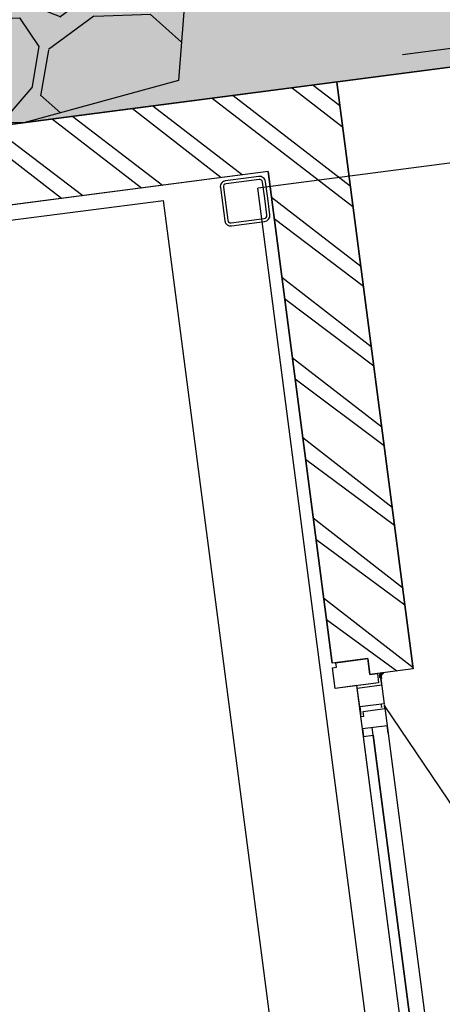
# Model space of a CAD drawing. Extents: x 117893332 to 118394757, y 454959407 to 455669244.
# Tile 217 of 256: x 118210019 to 118211132, y 455259149 to 455261741. Entities that reach past the tile are written whole.
import ezdxf

# ---------------------------------------------------------------- set-up
doc = ezdxf.new("R2010")
doc.units = 0
doc.header["$LTSCALE"] = 200
doc.layers.get('0').update_dxf_attribs({"linetype": 'CONTINUOUS'})
doc.layers.add('INFO', color=6, linetype='CONTINUOUS', plot=False)
doc.layers.add('ZU_N_-_DX1AMA--_maatvoering_LIN__18_^200', color=7, linetype='CONTINUOUS', lineweight=18)
for name, color, linetype in [('ZU_N_A_EV02----_kant verharding ov betontegels-halfsteensverband~k_-----', 253, 'CONTINUOUS'), ('ZU_N_A_HV01----_arcering verharding gv asfalt~v_-----', 253, 'CONTINUOUS'), ('ZU_N_A_HV01----_arcering verharding ov grind~v_-----', 253, 'CONTINUOUS'), ('ZU_N_A_HV01AAR-_arcering verharding ov grind~s_-----', 253, 'CONTINUOUS'), ('ZU_N_A_HV02----molgoot ov betonstraatsteen~v_-----', 253, 'CONTINUOUS'), ('ZU_N_D_EB00----ONDERDEEL~-_-----', 2, 'CONTINUOUS'), ('ZU_N_D_EB00--F-METSELWERK~-_-----', 7, 'CONTINUOUS')]:
    doc.layers.add(name, color=color, linetype=linetype)
doc.styles.add('TAUW-ISOCP', font='tcb_isocp.shx')
doc.dimstyles.new('tzu18-dot_^200', dxfattribs={"dimscale": 200, "dimtxt": 1.8, "dimasz": 3, "dimexe": 2, "dimexo": 0, "dimgap": 0.5, "dimtad": 1, "dimdec": 0, "dimzin": 0, "dimdsep": 46, "dimtxsty": 'TAUW-ISOCP', "dimblk": 'DOTSMALL', "dimcen": 2, "dimdle": 1.5, "dimclre": 8, "dimadec": 0, "dimazin": 0, "dimtp": 1, "dimtm": 1, "dimtfac": 1, "dimtix": 1, "dimtmove": 1, "dimatfit": 3, "dimldrblk": 'DOTSMALL', "dimfxl": 1, "dimtvp": 0.5, "dimtolj": 1, "dimtzin": 0, "dimlwd": -1, "dimlwe": 5, "dimarcsym": 0})
pattern_1 = [(80.15837469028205, (118248197.504333, 455215256.2450484), (-519.4484706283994, 204.5673291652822), [136.36, -545.9699999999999]), (114.674251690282, (118248104.1793311, 455214718.3087171), (-519.4522493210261, 204.5570103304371), [136.36, -828.5899999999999]), (158.505112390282, (118248047.2492719, 455214842.216862), (-116.6336148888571, -672.269483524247), [111.56, -446.7]), (216.327513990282, (118248580.3641231, 455215350.5527365), (519.4528186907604, -204.5644303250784), [111.56, -677.95]), (260.158374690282, (118247853.5731472, 455214817.0066498), (519.4484706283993, -204.5673291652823), [136.36, -545.9699999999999]), (294.6742516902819, (118247830.2700628, 455214682.6548088), (519.452249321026, -204.5570103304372), [136.36, -828.5899999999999]), (338.505112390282, (118247887.109584, 455214558.7449633), (116.6336148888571, 672.269483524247), [111.56, -446.7]), (36.32751399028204, (118247471.5445072, 455214722.4340285), (-519.4528186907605, 204.5644303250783), [111.56, -677.95]), (80.15837469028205, (118247662.4380535, 455213855.5421481), (-636.0742566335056, -467.7116370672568), [121.7, -560.61]), (138.268162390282, (118249241.5929214, 455213361.7755754), (-519.4455923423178, 204.5596851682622), [122.34, -1809.56]), (182.0032946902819, (118247591.9378671, 455214056.8965694), (-1155.527501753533, -263.1445632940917), [148.58, -1527.41]), (216.327513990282, (118247560.7880993, 455214724.0065625), (-116.6272087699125, -672.2821011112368), [147.88, -641.66]), (260.158374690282, (118247324.3162447, 455213964.1062804), (636.0742566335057, 467.7116370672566), [122.42, -559.8799999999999]), (138.268162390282, (118248952.8003716, 455213148.5450379), (-519.4455923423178, 204.5596851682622), [122.05, -1809.86]), (182.0032946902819, (118247542.5907006, 455213767.4152691), (519.4481581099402, -204.5566902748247), [148.23, -1527.77]), (36.32751399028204, (118247542.5907006, 455213767.4152691), (116.6272087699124, 672.2821011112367), [148.77, -640.77]), (124.085298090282, (118248741.4166619, 455212685.6880116), (402.8239520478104, -876.8330482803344), [91.38, -2273.059999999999]), (182.0032946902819, (118247248.6700048, 455214047.3383011), (519.4481581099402, -204.5566902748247), [91.58999999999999, -1584.39]), (229.178732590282, (118245884.987629, 455213108.7148913), (-752.6957943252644, -1139.991792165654), [122.33, -2002.14]), (260.158333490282, (118248518.8884684, 455212665.5964541), (519.4483235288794, -204.5677026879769), [98.47, -583.8399999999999]), (124.085298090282, (118248553.3200312, 455212492.8053166), (402.8239520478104, -876.8330482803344), [91.48, -2272.95]), (182.0032946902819, (118247212.0152939, 455213782.2897098), (519.4481581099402, -204.5566902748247), [100.47, -1575.52]), (229.178732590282, (118246008.496436, 455212926.3011627), (-752.6957943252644, -1139.991792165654), [104.97, -2019.5]), (80.15833349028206, (118247280.6364327, 455213861.7216769), (-519.4483235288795, 204.5677026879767), [111.56, -570.75]), (147.657872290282, (118248216.1412204, 455214102.4384344), (-519.4458520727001, 204.5641717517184), [108.56, -3442.36]), (192.829331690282, (118248124.4287349, 455214160.506144), (-636.0740668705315, -467.7148960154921), [95.27999999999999, -1089.83]), (248.355151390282, (118246642.7619532, 455212531.659454), (-116.6333622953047, -672.2727902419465), [87.77999999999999, -2585.23]), (294.6742516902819, (118247999.1521842, 455214057.7662294), (116.6337732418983, 672.270897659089), [111.58, -853.36]), (147.657872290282, (118248143.4663582, 455213894.47801), (-519.4458520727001, 204.5641717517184), [115.69, -3435.23]), (192.829331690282, (118248228.0665938, 455213913.7492485), (-636.0740668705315, -467.7148960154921), [86.77, -1098.34]), (248.355151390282, (118246873.9568269, 455212393.3647004), (-116.6333622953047, -672.2727902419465), [93.94000000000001, -2579.08]), (114.674251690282, (118248262.7262007, 455214001.0634705), (-116.6337732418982, -672.2708976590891), [111.56, -853.3799999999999])]

# ---------------------------------------------------------------- blocks, each defined once
blk = doc.blocks.new('A$C771F1ADE')
at = {"layer": 'ZU_N_D_EB00--F-METSELWERK~-_-----'}
h = blk.add_hatch(dxfattribs=at)
h.set_pattern_fill('10300013,O', color=256, scale=75000, angle=270)
h.set_pattern_definition([(44.9999999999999, (1745.999999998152, -8817.531754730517), (-106.0660171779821, 106.0660171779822), []), (44.9999999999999, (1745.999999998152, -8764.499254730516), (-106.0660171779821, 106.0660171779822), [])])
h.paths.add_polyline_path([(2525.000000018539, -7392.531754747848), (2385.000000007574, -7392.531754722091), (2385.000000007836, -7612.531754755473), (2315.000000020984, -7612.5317547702), (2314.999999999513, -10032.53175471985), (1009.000000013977, -10032.53175472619), (1009.000000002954, -10127.53175473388), (966.9999999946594, -10127.53175475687), (966.9999999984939, -10242.53175477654), (2525.000000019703, -10242.5317547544)])
for p, q in [((2524.999999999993, -10242.5317547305), (2524.999999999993, -7392.531754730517)), ((2314.999999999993, -10032.5317547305), (2314.999999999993, -7612.531754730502)), ((2274.999999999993, -7803.417097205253), (2274.999999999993, -9750)), ((2524.999999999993, -7803.417097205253), (2524.999999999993, -10000)), ((2524.999999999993, -11400), (2524.999999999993, -7803.417097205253)), ((-2275.000000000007, -9750), (2274.999999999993, -9750)), ((-2275.000000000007, -10000), (2274.999999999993, -10000)), ((2274.999999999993, -11150), (2274.999999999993, -10000)), ((2314.999999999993, -10032.5317547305), (1008.999999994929, -10032.5317547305)), ((1008.999999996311, -10127.53175471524), (1008.999999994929, -10032.53175471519)), ((64.47795821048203, -10090.05873803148), (941.9999999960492, -10090.05873802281)), ((807.0182481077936, -10115.35821638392), (64.47795821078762, -10115.35821639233)), ((64.47795821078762, -10115.35821639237), (820.4740134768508, -10115.35821638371)), ((966.9999999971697, -10242.5317547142), (966.9999999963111, -10127.53175471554)), ((966.9999999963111, -10127.53175471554), (1008.999999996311, -10127.53175471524)), ((827.0182481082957, -10155.05320673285), (51.02219284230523, -10155.05320674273)), ((966.9999999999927, -10242.53175473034), (2524.999999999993, -10242.53175473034)), ((2524.999999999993, -10242.5317547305), (966.9999999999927, -10242.5317547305))]:
    blk.add_line(p, q, dxfattribs=at)
for points in [[(64.47795821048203, -10090.05873803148), (807.0182481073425, -10090.05873802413), (807.0182481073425, -10090.05320673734), (827.0182481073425, -10090.05320673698), (860.0512680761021, -10090.05320673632), (885.2194256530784, -10090.05320673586), (941.9999999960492, -10090.05320673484), (941.9999999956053, -10032.5317547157), (996.9999999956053, -10032.53175471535), (996.9999999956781, -10042.53175471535), (1008.999999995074, -10042.53175471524), (1008.999999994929, -10032.5317547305), (2314.999999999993, -10032.5317547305), (2314.999999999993, -8393.097998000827), (1780.952380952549, -8393.097998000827), (1419.047619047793, -8393.097998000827), (180.952380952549, -8393.097998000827)], [(-0.9517736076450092, -10155.05320674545), (178.5862923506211, -10507.03474290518), (880.6119705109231, -10155.05320673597), (807.0182481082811, -10155.05320673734), (827.0182481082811, -10155.05320673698), (827.0182481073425, -10090.05320673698), (807.0182481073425, -10090.05320673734), (807.0182481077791, -10115.35821638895), (827.0182481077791, -10115.35821638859)], [(827.0182481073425, -10090.05320673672), (860.0512680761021, -10090.05320673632), (860.0512680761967, -10097.4573131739)], [(859.047643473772, -10097.45731317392), (872.4479799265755, -10097.45731317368), (872.4479799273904, -10155.05320673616), (881.0161387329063, -10155.05320673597)], [(885.2194256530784, -10090.05320673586), (865.2194256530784, -10090.05320673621)], [(882.9025456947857, -10090.05873802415), (870.6338279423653, -10090.05873802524)], [(952.2194256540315, -10155.05320673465), (884.2306440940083, -10155.05320673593), (885.2194256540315, -10155.05320673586), (885.2194256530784, -10090.05320673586), (935.2194256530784, -10090.05320673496), (935.2194256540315, -10155.05320673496), (952.2194256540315, -10155.05320673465)], [(941.999999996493, -10147.5317547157), (941.9999999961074, -10100.24341504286)], [(882.9025456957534, -10155.05320673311), (870.633827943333, -10155.05320673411)], [(885.2194256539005, -10146.46949297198), (876.2607862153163, -10146.46949297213), (877.861351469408, -10146.46949297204)], [(2574.999999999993, -10423.84662491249), (2574.999999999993, -11450), (2574.999999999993, -11450), (2574.999999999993, -13236.63794879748)]]:
    blk.add_lwpolyline(points, dxfattribs=at)
for points in [[(2244.999999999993, -10022.5317547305), (2288.999999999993, -10022.5317547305, 0.414213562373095), (2304.999999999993, -10006.5317547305), (2304.999999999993, -9918.531754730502, 0.414213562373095), (2288.999999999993, -9902.531754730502), (2200.999999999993, -9902.531754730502, 0.4142135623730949), (2184.999999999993, -9918.531754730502), (2184.999999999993, -10006.5317547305, 0.414213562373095), (2200.999999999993, -10022.5317547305)], [(2244.999999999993, -10014.5317547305), (2288.999999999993, -10014.5317547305, 0.4142135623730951), (2296.999999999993, -10006.5317547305), (2296.999999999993, -9918.531754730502, 0.4142135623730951), (2288.999999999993, -9910.531754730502), (2200.999999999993, -9910.531754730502, 0.4142135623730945), (2192.999999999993, -9918.531754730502), (2192.999999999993, -10006.5317547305, 0.4142135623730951), (2200.999999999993, -10014.5317547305)]]:
    blk.add_lwpolyline(points, format="xyb", close=True, dxfattribs=at)
blk.add_lwpolyline([(966.999999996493, -10147.53175471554), (941.999999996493, -10147.5317547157), (941.9999999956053, -10032.5317547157), (996.9999999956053, -10032.53175471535), (996.9999999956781, -10042.53175471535), (1008.999999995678, -10042.53175471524), (1008.999999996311, -10127.53175471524), (966.9999999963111, -10127.53175471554)], close=True, dxfattribs=at)
for centre in [(956.6134939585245, -10163.80459936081), (957.7986727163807, -10161.55850488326), (958.9838514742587, -10159.31241040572)]:
    blk.add_arc(centre, 7.552685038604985, 0.5723911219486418, 123.7897911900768, dxfattribs=at)
blk = doc.blocks.new('_DotSmall')
at = {"color": 0, "linetype": 'ByBlock', "const_width": 0.5}
blk.add_lwpolyline([(-0.0625, 0, 1), (0.0625, 0, 1)], format="xyb", close=True, dxfattribs=at)
blk = doc.blocks.new('*D202')
at = {"layer": 'ZU_N_-_DX1AMA--_maatvoering_LIN__18_^200', "color": 8, "lineweight": 5, "transparency": 16777216}
for p, q in [((118231463.3724737, 455266591.1341974), (118231318.805182, 455267701.7647846)), ((118200697.0387031, 455260255.1642897), (118200254.0805079, 455263658.1672418))]:
    blk.add_line(p, q, dxfattribs=at)
at = {"layer": 'ZU_N_-_DX1AMA--_maatvoering_LIN__18_^200', "color": 0, "transparency": 16777216}
blk.add_line((118200008.2213479, 455263222.7900794), (118231667.9266931, 455267343.8343856), dxfattribs=at)
at = {"layer": 'ZU_N_-_DX1AMA--_maatvoering_LIN__18_^200', "color": 0, "transparency": 16777216, "xscale": 600, "yscale": 600, "zscale": 600}
for p, rotation in [((118231370.4363576, 455267305.1110039), 7.416313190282), ((118200305.7116834, 455263261.5134611), 187.416313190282)]:
    blk.add_blockref('_DotSmall', p, dxfattribs=dict(at, rotation=rotation))
at = {"layer": 'ZU_N_-_DX1AMA--_maatvoering_LIN__18_^200', "color": 0, "transparency": 16777216, "insert": (118215874.2204171, 455265005.6194494), "char_height": 360, "attachment_point": 5, "rotation": 187.416313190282, "style": 'TAUW-ISOCP'}
blk.add_mtext('\\A1;31327', dxfattribs=at)
blk = doc.blocks.new('*D264')
at = {"layer": 'ZU_N_-_DX1AMA--_maatvoering_LIN__18_^200', "color": 0, "transparency": 16777216}
blk.add_line((118214687.395507, 455249478.3887108), (118199375.6304438, 455367110.2155476), dxfattribs=at)
at = {"layer": 'ZU_N_-_DX1AMA--_maatvoering_LIN__18_^200', "color": 8, "lineweight": 5, "transparency": 16777216}
for p, q in [((118199860.5893249, 455366870.8102841), (118199017.7000448, 455366761.0940365)), ((118213607.3584295, 455249640.3345164), (118215045.325906, 455249827.5102218))]:
    blk.add_line(p, q, dxfattribs=at)
at = {"layer": 'ZU_N_-_DX1AMA--_maatvoering_LIN__18_^200', "color": 0, "transparency": 16777216, "xscale": 600, "yscale": 600, "zscale": 600}
for p, rotation in [((118199414.3538255, 455366812.7252121), 97.41631319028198), ((118214648.6721253, 455249775.8790463), 277.416313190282)]:
    blk.add_blockref('_DotSmall', p, dxfattribs=dict(at, rotation=rotation))
at = {"layer": 'ZU_N_-_DX1AMA--_maatvoering_LIN__18_^200', "color": 0, "transparency": 16777216, "insert": (118211935.318107, 455268451.5715182), "char_height": 360, "attachment_point": 5, "rotation": 97.41631319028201, "style": 'TAUW-ISOCP'}
blk.add_mtext('\\A1;118024', dxfattribs=at)
blk = doc.blocks.new('*D265')
at = {"layer": 'ZU_N_-_DX1AMA--_maatvoering_LIN__18_^200', "color": 0, "transparency": 16777216}
blk.add_line((118213544.9120283, 455251127.9810395), (118198463.3267481, 455366991.4638439), dxfattribs=at)
at = {"layer": 'ZU_N_-_DX1AMA--_maatvoering_LIN__18_^200', "color": 8, "lineweight": 5, "transparency": 16777216}
for p, q in [((118198948.2856293, 455366752.0585803), (118198105.3963491, 455366642.3423328)), ((118211639.7013319, 455251182.5165895), (118213902.8424273, 455251477.1025505))]:
    blk.add_line(p, q, dxfattribs=at)
at = {"layer": 'ZU_N_-_DX1AMA--_maatvoering_LIN__18_^200', "color": 0, "transparency": 16777216, "xscale": 600, "yscale": 600, "zscale": 600}
for p, rotation in [((118198502.0501298, 455366693.9735084), 97.41631319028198), ((118213506.1886466, 455251425.471375), 277.416313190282)]:
    blk.add_blockref('_DotSmall', p, dxfattribs=dict(at, rotation=rotation))
at = {"layer": 'ZU_N_-_DX1AMA--_maatvoering_LIN__18_^200', "color": 0, "transparency": 16777216, "insert": (118211029.0314439, 455268286.5942804), "char_height": 360, "attachment_point": 5, "rotation": 97.41631319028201, "style": 'TAUW-ISOCP'}
blk.add_mtext('\\A1;116241', dxfattribs=at)

msp = doc.modelspace()

# ---------------------------------------------------------------- hatches: boundary and pattern name
at = {"layer": 'ZU_N_A_HV01----_arcering verharding gv asfalt~v_-----'}
h = msp.add_hatch(dxfattribs=at)
h.set_pattern_fill('ASFALT', color=256, scale=3000)
h.set_pattern_definition([(157.416313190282, (118248804.6750337, 455213277.5848131), (-144.0121693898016, -346.2448484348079), []), (217.416313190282, (118248804.6750337, 455213277.5848131), (227.8507499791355, -297.8406213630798), [])])
h.paths.add_polyline_path([(118253562.4644317, 455173882.7550641, -0.413670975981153), (118245855.7562277, 455163886.7559816), (118232779.448046, 455162183.4266028, -0.2396013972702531), (118226539.3488066, 455164396.4313046), (118222931.5859316, 455163926.7441258), (118222383.7487684, 455168135.4742161), (118218106.8741981, 455167574.5760993), (118214434.7360406, 455164219.5352659), (118215506.4412013, 455155986.2169401), (118286398.3345948, 455165213.991818), (118285827.6629735, 455169598.1464381), (118269443.6465182, 455167465.4905022, -0.4142135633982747), (118257765.8233637, 455176453.3294046), (118256227.8597453, 455188268.6539, -0.4142135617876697), (118265215.698611, 455199946.4769887), (118292266.1138908, 455203467.5444995), (118291600.0729585, 455208584.3784367), (118288512.0832502, 455208182.4244898, -0.4142135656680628), (118286360.315439, 455209838.5329916), (118282082.5253519, 455242702.4295251), (118277103.5895731, 455242054.3371087, -0.4142135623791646), (118269661.0073064, 455247782.5220213), (118267518.7053234, 455264240.6439259), (118262945.7468947, 455263645.3963049), (118267639.6027709, 455227475.8892438), (118267223.0791646, 455227421.9624292), (118267223.0953798, 455227421.8374796), (118252708.3945412, 455225558.9908816), (118252749.7655286, 455225241.1604559), (118251437.4330616, 455225070.8540304), (118250715.0444016, 455230620.5667782), (118243327.2569473, 455287376.853917), (118243629.7457429, 455287416.2279319), (118243124.354806, 455290872.4482069), (118240928.7488096, 455307740.0890951, -0.4142135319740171), (118245603.8051835, 455313814.3496923), (118274546.4505115, 455317581.7228291), (118274030.151141, 455321548.2621741), (118245583.3097502, 455317845.426291, -0.4142135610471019), (118239509.0486006, 455322520.4825709), (118233549.7710685, 455368302.3163094, 0.4142135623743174), (118222813.3463366, 455376565.6076621), (118207809.9167748, 455374612.6583502, 0.4142135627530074), (118199546.6254238, 455363876.233606), (118205505.9032047, 455318094.3984217, -0.4142123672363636), (118200830.8688669, 455312020.1400964), (118163460.5556403, 455307155.6086541), (118165370.8677974, 455292480.2047596), (118168069.5899988, 455292831.4889433), (118168020.6380423, 455293207.5597649, -0.4142128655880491), (118177008.4523232, 455304885.379675), (118193278.4294503, 455307003.2308075, -0.1343417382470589), (118196112.2678289, 455306610.6909133), (118204322.7715568, 455303093.5020068), (118205538.0756343, 455305921.5248985, -0.2648123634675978), (118209818.1357149, 455309156.2414026), (118230144.221444, 455311802.0275834, -0.4142136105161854), (118236218.4835087, 455307126.9714311), (118240860.0830218, 455271468.1296604, -0.4142135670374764), (118236185.026669, 455265393.868468), (118214172.9505057, 455262528.6259582), (118214897.7231318, 455256960.5985169, -0.4142135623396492), (118212810.3363711, 455254248.4745319), (118211683.2549989, 455254101.7658931), (118212034.0112402, 455251407.0995864), (118215577.2140856, 455248630.0588531), (118219142.1158661, 455249094.050086), (118218436.6095952, 455254511.7740204, -0.4142294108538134), (118220523.9794215, 455257224.0278775), (118236969.7760967, 455259364.7257031, -0.4142130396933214), (118243044.0360546, 455254689.6790598), (118246252.6892428, 455230039.716037)])
h.paths.add_polyline_path([(118261528.7105488, 455214269.2460867, -0.4142135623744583), (118263616.0973097, 455216981.3700716), (118275257.8857749, 455218496.745074, -0.414213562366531), (118277970.0097599, 455216409.3583131), (118278976.6705481, 455208675.7399464, -0.4142135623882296), (118276889.283787, 455205963.6159614), (118274097.8328038, 455205600.2615634, -0.4142135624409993), (118272506.4212083, 455206825.0918127), (118272485.2704835, 455206987.5811397), (118269242.6258282, 455206565.4962798), (118269263.7765531, 455206403.0069523, -0.4142135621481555), (118268038.9463059, 455204811.595358), (118265247.4953238, 455204448.240958, -0.4142135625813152), (118262535.371337, 455206535.6277188)], flags=16)
h.paths.add_polyline_path([(118241537.8751546, 455300913.520497), (118240100.0229776, 455300726.2209592), (118239912.72344, 455302164.0731364), (118241350.575617, 455302351.3726742)], flags=16)
h.paths.add_polyline_path([(118240440.7304615, 455309039.881115), (118239002.8782845, 455308852.5815772), (118238815.5787469, 455310290.4337544), (118240253.430924, 455310477.7332923)], flags=16)
h.paths.add_polyline_path([(118229627.9109464, 455315768.5622057), (118215546.7017315, 455313935.6554853, -0.4142135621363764), (118209472.4405793, 455318610.7117853), (118204138.0194814, 455359592.1202821, -0.4142394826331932), (118213125.739277, 455371270.8578054), (118217290.6037433, 455371812.9851407, -0.4142135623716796), (118228968.4268994, 455362825.1463385), (118234302.9672465, 455321842.823391, -0.4142135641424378)], flags=16)
h.paths.add_polyline_path([(118229573.6982125, 455316185.0486755), (118215492.4889975, 455314352.1419551, -0.4142135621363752), (118209888.927049, 455318664.9245196), (118204554.5035642, 455359646.3513534, -0.4142400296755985), (118213179.9520113, 455370854.3713357), (118217344.8164798, 455371396.4986713, -0.4142135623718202), (118228551.94043, 455362770.933602), (118233886.4807771, 455321788.6106545, -0.4142135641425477)], flags=0)
h.paths.add_polyline_path([(118232786.1213894, 455366810.1098367), (118231546.5936505, 455366648.6447184), (118231359.294113, 455368086.4968955), (118232598.8218518, 455368247.9620139)], flags=0)
at = {"layer": 'ZU_N_A_HV01----_arcering verharding ov grind~v_-----'}
h = msp.add_hatch(dxfattribs=at)
h.set_pattern_fill('BETONTEGELSHALF', color=256, scale=1200, angle=-1.272221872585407e-14)
h.set_pattern_definition([(97.41631319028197, (118248804.6750337, 455213277.5848131), (-356.9884025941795, -46.46805798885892), [359.9999999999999, 0]), (187.416313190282, (118248804.6750337, 455213277.5848131), (-46.4680579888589, 356.9884025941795), [360, -360]), (187.416313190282, (118248424.4526021, 455213409.6109564), (-46.4680579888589, 356.9884025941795), [360, -360]), (97.41631319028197, (118248626.1808324, 455213254.3507841), (-356.9884025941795, -46.46805798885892), [359.9999999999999, 0])])
h.paths.add_polyline_path([(118200801.9615175, 455302420.88032), (118198511.6281368, 455303421.6205487), (118199145.9065078, 455304854.2322896), (118198306.6157075, 455305213.7649494), (118197382.3708734, 455303095.1089246, 0.4192254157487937), (118170441.839016, 455289326.5999028), (118168557.7335578, 455289081.3518189), (118169614.471799, 455280963.0160623), (118170454.8091771, 455281078.3150754, -53.72920872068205), (118170651.4084765, 455279579.4188662), (118169809.2938915, 455279466.3056211), (118169870.2272458, 455278998.1883432, 0.3918790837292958), (118192972.3803732, 455261879.8769965, 0.07468228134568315), (118199066.6330224, 455263483.9611459), (118200598.7461937, 455251713.582583, 0.07494301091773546), (118194298.7892877, 455251694.8114828, 0.1709835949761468), (118181916.0576355, 455245069.6703822), (118180796.6019252, 455245862.3819072), (118180020.7931575, 455244852.2205306), (118178738.244072, 455243182.2451404), (118179783.2744071, 455242311.6455807, 0.4135180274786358), (118185962.2987214, 455213106.9511361, 0.1098393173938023), (118194551.0267726, 455209880.7675468), (118195081.2769297, 455205807.1487063), (118193855.9284048, 455205647.6489412), (118193809.7130155, 455205117.1230389, 0.3611198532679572), (118177310.2531725, 455183679.5142463), (118176809.2365424, 455183499.0262088), (118177283.4726309, 455179855.7324923), (118177813.9985333, 455179809.517103, 0.361119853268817), (118199251.6073259, 455163310.05726), (118199432.0953635, 455162809.0406299), (118203075.3890799, 455163283.2767184), (118203121.6044692, 455163813.8026208, 0.361119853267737), (118219621.0643122, 455185251.4114133), (118220122.0809423, 455185431.8994509), (118219647.8448538, 455189075.1931673), (118219117.3189514, 455189121.4085566, 0.3611198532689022), (118197679.7101588, 455205620.8683997), (118197499.2221212, 455206121.8850298), (118196271.2376513, 455205962.0421522), (118195779.0112249, 455209743.54569, 0.04715110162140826), (118199755.8306789, 455209792.0091508, 0.3598318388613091), (118218572.6686603, 455229059.5411497, 0.3785073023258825), (118201837.6150388, 455251492.7467984), (118201348.8822944, 455255247.4103088), (118201348.8765511, 455255247.4095612), (118200697.0387031, 455260255.1642896), (118200207.5412539, 455264015.7026049, 0.5816596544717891), (118202099.9536638, 455300845.3990172), (118203062.93471, 455303176.268477), (118201413.0844689, 455303897.0125543)])
h.paths.add_polyline_path([(118217422.5130355, 455234392.4379393), (118217614.8001051, 455234374.6234192), (118217870.5855044, 455232375.188509), (118217704.8874014, 455232307.2452726, -0.3827550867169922), (118201191.5227885, 455210894.1426706), (118201189.1918006, 455210733.2200394), (118199169.9529126, 455210456.34753), (118199070.4574067, 455210630.6461625, -0.3827126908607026), (118177563.836284, 455227173.4300924), (118177396.8176342, 455227173.2270989), (118177112.5722317, 455229235.579212), (118177280.0296053, 455229303.7763448, -0.1750200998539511), (118180975.6038518, 455242489.7279065), (118179978.8931968, 455243320.0730526), (118180983.0474233, 455244627.5573938), (118182048.3766465, 455243873.1740402, -0.1731811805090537), (118193877.7725087, 455250727.860733), (118193890.3602364, 455250849.6971092), (118196004.4987966, 455251154.982126), (118196021.3845633, 455251034.8393739, -0.3835887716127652)], flags=16)
h.paths.add_polyline_path([(118196897.7619909, 455205136.0023468), (118197059.6418119, 455204686.6402535, -0.379476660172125), (118218372.956548, 455188282.8433556), (118218848.785524, 455188241.3927473), (118219136.1982591, 455186033.3595814), (118218686.8361658, 455185871.4797605, -0.3794766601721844), (118202283.039268, 455164558.1650243), (118202241.5886596, 455164082.3360484), (118200033.5554938, 455163794.9233133), (118199871.6756728, 455164244.2854065, -0.3794766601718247), (118178558.3609367, 455180648.0823044), (118178082.5319607, 455180689.5329127), (118177795.1192256, 455182897.5660786), (118178244.4813189, 455183059.4458995, -0.3794766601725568), (118194648.2782167, 455204372.7606357), (118194689.728825, 455204848.5896116)], flags=16)
h = msp.add_hatch(dxfattribs=at)
h.set_pattern_fill('10305012', color=256, scale=100000)
h.set_pattern_definition(pattern_1)
h.paths.add_polyline_path([(118207524.643431, 455263059.9207606), (118207442.8176769, 455263049.2697594, 0.4142135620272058), (118205803.9603043, 455260919.9162182), (118212001.671452, 455261726.6527926), (118212653.5150432, 455256718.8988116), (118206455.7955451, 455255912.1611504, 0.4142135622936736), (118208585.1490871, 455254273.3037767), (118208769.8963624, 455254297.3517486), (118210151.9779299, 455254477.2529608), (118211044.4489364, 455254593.4231055), (118212736.7619457, 455254813.7061692, 0.4142135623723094), (118214332.4914944, 455256887.0240918), (118213534.1444423, 455263020.2831762), (118213530.1552135, 455263019.7639108, 0.3867737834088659), (118212536.4749136, 455263712.2951069)])
at = {"layer": 'ZU_N_A_HV01AAR-_arcering verharding ov grind~s_-----'}
h = msp.add_hatch(dxfattribs=at)
h.set_pattern_fill('10305012', color=256, scale=100000)
h.set_pattern_definition(pattern_1)
h.paths.add_polyline_path([(118210801.4044377, 455263486.4464383), (118211057.7792445, 455262783.1859107), (118210856.2342764, 455262455.6568993), (118210474.4547796, 455262067.7389159), (118210437.0954265, 455261581.675935), (118210029.9231972, 455261469.9965212), (118209084.6467778, 455261486.9969482), (118208243.3568939, 455262416.8414019), (118209140.6169137, 455263232.1720279)])
at = {"layer": 'ZU_N_A_HV02----molgoot ov betonstraatsteen~v_-----'}
h = msp.add_hatch(dxfattribs=at)
h.set_pattern_fill('BRICK', color=256, scale=33.07086, angle=-1.272221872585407e-14)
h.set_pattern_definition([(97.41631319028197, (118248804.6750337, 455213277.5848131), (-208.2431961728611, -27.10636212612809), []), (187.416313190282, (118248804.6750337, 455213277.5848131), (54.21272425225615, -416.4863923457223), [209.999961, -209.999961]), (187.416313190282, (118248777.5686716, 455213485.8280093), (54.21272425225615, -416.4863923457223), [-209.999961, 209.999961])])
h.paths.add_polyline_path([(118236130.8139392, 455265810.3549383), (118213702.2513011, 455262890.899698), (118213756.4640354, 455262474.4132282), (118214481.2366621, 455256906.3857827, -0.4142135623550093), (118212756.1236366, 455254664.9610016), (118211212.5557949, 455254464.0396285), (118211639.701332, 455251182.5165892), (118215456.7662472, 455248190.8321688), (118219612.8361661, 455248731.8037606), (118218853.0924128, 455254566.0083225, -0.4142295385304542), (118220578.1913303, 455256807.5413003), (118237024.0330728, 455258948.2449923, -0.4142135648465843), (118242627.5950311, 455254635.4624813), (118245836.2027732, 455229985.5033018), (118253115.1089609, 455174065.6917914, -0.4217249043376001), (118245799.5223966, 455164302.9789468), (118232725.1971481, 455162599.9081029, -0.2477245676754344), (118226700.8242866, 455164840.9923619), (118223293.5470863, 455164399.8447171), (118222745.9989425, 455168606.3544288), (118217921.2696704, 455167973.9016491), (118213990.0282083, 455164382.1316596), (118215144.1674659, 455155515.5177361), (118286452.5473291, 455164797.5053483), (118286398.3345948, 455165213.991818), (118215506.4412013, 455155986.2169401), (118214434.7360406, 455164219.5352659), (118218106.8741981, 455167574.5760993), (118222383.7487684, 455168135.4742161), (118222931.5859316, 455163926.7441258), (118226539.3488066, 455164396.4313046, 0.2396013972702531), (118232779.448046, 455162183.4266028), (118245855.7562277, 455163886.7559816, 0.4136709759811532), (118253562.4644317, 455173882.7550641), (118246252.6892428, 455230039.716037), (118243044.0360546, 455254689.6790598, 0.4142130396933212), (118236969.7760967, 455259364.7257031), (118220523.9794215, 455257224.0278775, 0.414229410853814), (118218436.6095952, 455254511.7740204), (118219142.1158661, 455249094.050086), (118215577.2140856, 455248630.0588531), (118212034.0112402, 455251407.0995864), (118211683.2549989, 455254101.7658931), (118212810.3363711, 455254248.4745319, 0.4142135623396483), (118214897.7231318, 455256960.5985169), (118214172.9505057, 455262528.6259582), (118236185.026669, 455265393.868468, 0.4142135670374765), (118240860.0830218, 455271468.1296604), (118236218.4835087, 455307126.9714311, 0.4142136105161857), (118230144.221444, 455311802.0275834), (118209818.1357149, 455309156.2414026, 0.2648123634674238), (118205538.0756343, 455305921.5248985), (118204322.7715568, 455303093.5020068), (118196112.2678289, 455306610.6909133, 0.1343417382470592), (118193278.4294503, 455307003.2308075), (118177008.4523232, 455304885.379675, 0.4142128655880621), (118168020.6380423, 455293207.5597649), (118168069.5899988, 455292831.4889433), (118168486.0764684, 455292885.7016779), (118168437.1245119, 455293261.7724997, -0.4142128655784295), (118177062.6660484, 455304468.8933343), (118193332.6431336, 455306586.7444612, -0.1343417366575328), (118195946.8851516, 455306224.6227999), (118199133.4112065, 455304859.5891468), (118204543.5389405, 455302542.0162089), (118205924.3779531, 455305755.5830221, -0.2648230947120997), (118209872.8562951, 455308739.8174797), (118222172.9640686, 455310340.868138), (118230198.421261, 455311385.5394321, -0.4142143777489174), (118235801.9970393, 455307072.7586945), (118240443.5965525, 455271413.9169239, -0.4142135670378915)])

# ---------------------------------------------------------------- linework, layer by layer
at = {"layer": 'INFO'}
msp.add_lwpolyline([(118210801.4044377, 455263486.4464383), (118211057.7792445, 455262783.1859107), (118210856.2342764, 455262455.6568993), (118210474.4547796, 455262067.7389159), (118210437.0954265, 455261581.675935), (118210029.9231972, 455261469.9965212), (118209084.6467778, 455261486.9969482), (118208243.3568939, 455262416.8414019), (118209140.6169137, 455263232.1720279)], close=True, dxfattribs=at)
at = {"layer": 'ZU_N_A_EV02----_kant verharding ov betontegels-halfsteensverband~k_-----', "flags": 128}
msp.add_lwpolyline([(118201348.8765511, 455255247.4095612), (118212653.5150432, 455256718.8988116), (118212001.671452, 455261726.6527926), (118200697.0387031, 455260255.1642896)], close=True, dxfattribs=at)
at = {"layer": 'ZU_N_D_EB00----ONDERDEEL~-_-----', "flags": 128}
msp.add_lwpolyline([(118212653.5092999, 455256718.8980642), (118212001.6657087, 455261726.6520448), (118200697.0387032, 455260255.1642895), (118201348.8822944, 455255247.4103088)], close=True, dxfattribs=at)
at = {"layer": 'ZU_N_D_EB00--F-METSELWERK~-_-----'}
msp.add_lwpolyline([(118201348.8822944, 455255247.4103088), (118200697.0387031, 455260255.1642896), (118212001.671452, 455261726.6527926), (118212653.5150432, 455256718.8988118)], close=True, dxfattribs=at)

# ---------------------------------------------------------------- block references
at = {"rotation": 97.41631319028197}
msp.add_blockref('A$C771F1ADE', (118201022.9547555, 455257751.2865517), dxfattribs=at)

# ---------------------------------------------------------------- dimensions: what is measured, and where the dimension line sits
at = {"layer": 'ZU_N_-_DX1AMA--_maatvoering_LIN__18_^200'}
for base, p1, p2, picture, middle in [((118199414.3538255, 455366812.7252121), (118213607.3584294, 455249640.3345163), (118199860.5893249, 455366870.810284), '*D264', (118212213.0108901, 455268487.7179147)), ((118198502.0501298, 455366693.9735084), (118211639.7013319, 455251182.5165895), (118198948.2856293, 455366752.0585803), '*D265', (118211306.724227, 455268322.7406768))]:
    dim = msp.add_linear_dim(base=base, p1=p1, p2=p2, angle=97.41631349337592, dimstyle='tzu18-dot_^200', dxfattribs=at)
    dim.commit()
    dim.dimension.update_dxf_attribs({"geometry": picture, "text_midpoint": middle, "dimtype": 160})
dim = msp.add_linear_dim(base=(118231370.4363577, 455267305.1110039), p1=(118200697.0387031, 455260255.1642896), p2=(118231463.3724738, 455266591.1341973), angle=187.4163115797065, dimstyle='tzu18-dot_^200', dxfattribs=at)
dim.commit()
dim.dimension.update_dxf_attribs({"geometry": '*D202', "text_midpoint": (118215874.220417, 455265005.6194494)})

doc.saveas('drawing.dxf')
